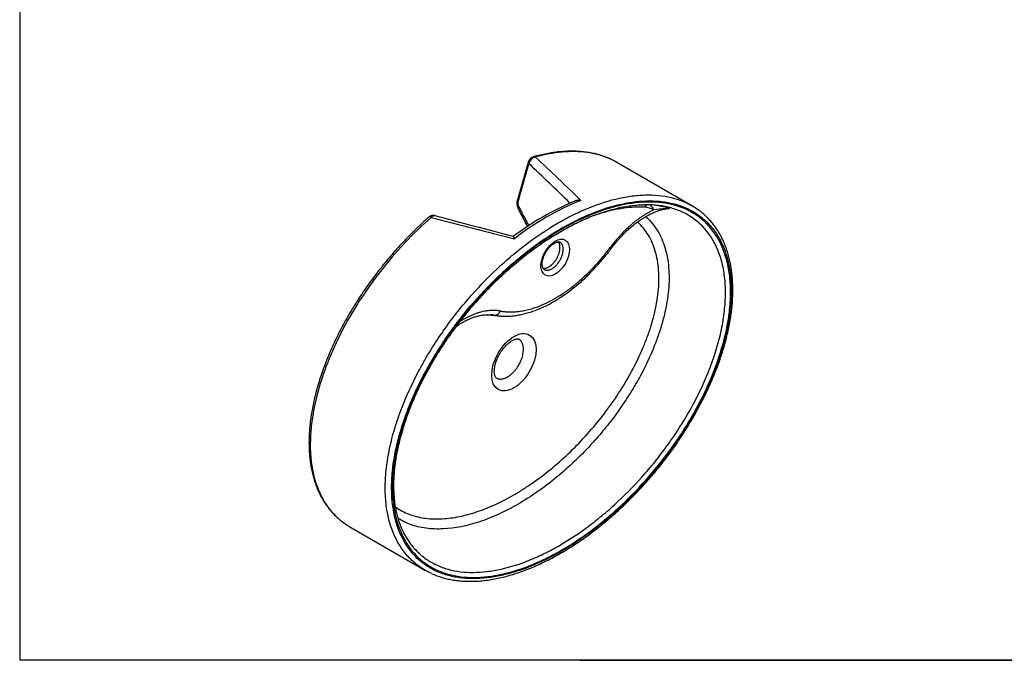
# Model space of a CAD drawing. Header units: millimetres. Extents: x 87 to 2279, y 58 to 1623.
# Tile 1 of 3: x 87 to 1183, y 58 to 771. Entities that reach past the tile are written whole.
import ezdxf

# ---------------------------------------------------------------- set-up
doc = ezdxf.new("R2010")
doc.units = ezdxf.units.MM
for name, color, linetype in [('1', 7, 'Continuous'), ('Predefinito', 7, 'Continuous'), ('WIND-R', 7, 'Continuous')]:
    doc.layers.add(name, color=color, linetype=linetype)

msp = doc.modelspace()

# ---------------------------------------------------------------- linework, layer by layer
at = {"layer": '1', "color": 7, "linetype": 'Continuous'}
for p, q in [((86.9, 1622.8), (86.9, 58.3)), ((2274.9, 58.3), (86.9, 58.3)), ((710.3, 58.5), (2274.9, 58.5))]:
    msp.add_line(p, q, dxfattribs=at)
at = {"layer": 'Predefinito', "color": 7, "linetype": 'Continuous'}
msp.add_line((710.3, 58.5), (710.3, 58.3), dxfattribs=at)
at = {"layer": 'WIND-R', "color": 7, "linetype": 'Continuous'}
for p, q in [((835, 564.1), (751.5, 612.3)), ((606.5, 442.8), (620.8, 441.5)), ((608.7, 442.8), (615.1, 442.2)), ((454.4, 206.8), (537.8, 158.6))]:
    msp.add_line(p, q, dxfattribs=at)
for centre, radius, start, end in [((661.5, 609.9), 9.05, 107.535, 165.5266), ((663.4, 608.1), 10.4, 102.9939, 163.7752), ((-1125.3, -1295.7), 2618, 45.449, 46.9757), ((3744.9, -292), 3221.7, 163.6998, 164.4719), ((-839.7, -989.2), 2188.6, 45.3186, 46.9823), ((827.4, 283.5), 309.1, 112.0504, 127.9265), ((653.4, 566.8), 13.2, 163.9551, 206.9027), ((823.4, 284.5), 308.5, 112.5992, 127.2623), ((649.5, 566.9), 8.31, 164.1516, 205.7088), ((201.8, 319.3), 501.8, 26.2071, 28.7681), ((2742, 1695.1), 2385.5, 208.3229, 208.5234), ((781, 538.8), 23.7, 60.8444, 85.7895), ((806, 488.2), 72.5, 89.6181, 100.7285), ((-819.4, -18424), 19054.2, 85.10227, 85.10481), ((547.2, 546.5), 6.85, 75.9079, 134.3365), ((2818.5, 9191.9), 8934.9, 255.25816, 255.87145), ((2757.8, 8741.6), 8481.1, 254.90372, 255.51673), ((409.1, 418.2), 274, 26.8587, 30.185), ((585.6, 235.4), 79.5, 209.4842, 215.2607)]:
    msp.add_arc(centre, radius, start, end, dxfattribs=at)
for centre, major_axis in [((682.9, 506.3), (11.2, 19.5)), ((636.9, 389.9), (17.5, 30.3))]:
    msp.add_ellipse(centre, major_axis=major_axis, ratio=0.57735, dxfattribs=at)
for points, knots in [([(743.7, 616.2), (743.5, 616.4), (741.7, 617.2), (737.7, 618.7), (732.2, 620.6), (726.5, 622.1), (720.5, 623.2), (714.3, 624.1), (707.9, 624.6), (701.4, 624.8), (694.6, 624.6), (687.7, 624.1), (680.6, 623.2), (673.4, 622), (666, 620.5), (661.5, 619.3), (658.8, 618.6)], [0, 0, 0, 0, 0.008706, 0.079945, 0.151947, 0.224798, 0.29856, 0.373274, 0.448963, 0.525626, 0.603244, 0.681764, 0.761186, 0.841525, 0.922183, 1, 1, 1, 1]), ([(744, 616.1), (743.7, 616.3), (743.4, 616.4), (739.1, 618.2), (735.1, 619.6), (726.7, 621.9), (722.4, 622.7), (709.3, 624.5), (700.1, 624.6), (685.7, 623.3), (680.9, 622.6), (671, 620.8), (666.1, 619.6), (661, 618.2)], [0.90493735, 0.90493735, 0.90493735, 0.90493735, 0.90625, 0.90625, 0.921875, 0.921875, 0.9375, 0.9375, 0.96875, 0.96875, 0.984375, 0.984375, 1, 1, 1, 1]), ([(653.4, 611), (653.1, 610.1), (652.9, 609.2), (652.6, 608.3), (649.2, 596.2), (645.7, 584), (642.3, 571.9), (642, 571), (641.8, 570.1), (641.5, 569.2)], [0, 0, 0, 0, 0.064526, 0.064526, 0.064526, 0.93578, 0.93578, 0.93578, 1, 1, 1, 1]), ([(531, 163), (529.3, 164.2), (527.6, 165.6), (524.2, 168.5), (522.4, 170.2), (517.3, 175.4), (514.2, 179.2), (505.9, 191.7), (501.4, 201.3), (497.6, 215.3), (497, 218.2), (495.8, 224.1), (495.3, 227.1), (494.1, 236.3), (493.7, 242.7), (493.7, 255.9), (494, 262.8), (495.5, 277), (496.6, 284.2), (499.5, 298.8), (501.3, 306.1), (505.7, 321), (508.2, 328.6), (516.6, 351), (523.3, 365.7), (532.9, 383.8), (534.9, 387.4), (539, 394.6), (541.1, 398.1), (547.4, 408.5), (551.9, 415.3), (561.1, 428.7), (565.9, 435.2), (575.7, 448), (580.8, 454.2), (596.3, 472.1), (607, 483.2), (623.5, 498.8), (629.1, 503.8), (640.4, 513.3), (646.1, 517.8), (663.2, 530.6), (674.6, 538.3), (692, 548.3), (697.8, 551.4), (709.3, 557.1), (715.1, 559.6), (732.1, 566.5), (743.3, 570.1), (759.7, 573.7), (765.2, 574.6), (773.3, 575.5), (775.9, 575.7), (781.2, 576), (783.8, 576.1), (796.7, 576.1), (806.5, 574.8), (819.7, 571), (823.6, 569.7), (827.3, 568)], [0.4070799, 0.4070799, 0.4070799, 0.4070799, 0.4140625, 0.4140625, 0.421875, 0.421875, 0.4375, 0.4375, 0.46875, 0.46875, 0.4765625, 0.4765625, 0.484375, 0.484375, 0.5, 0.5, 0.515625, 0.515625, 0.53125, 0.53125, 0.546875, 0.546875, 0.5625, 0.5625, 0.59375, 0.59375, 0.6015625, 0.6015625, 0.609375, 0.609375, 0.625, 0.625, 0.640625, 0.640625, 0.65625, 0.65625, 0.6875, 0.6875, 0.703125, 0.703125, 0.71875, 0.71875, 0.75, 0.75, 0.765625, 0.765625, 0.78125, 0.78125, 0.8125, 0.8125, 0.828125, 0.828125, 0.8359375, 0.8359375, 0.84375, 0.84375, 0.875, 0.875, 0.8884093, 0.8884093, 0.8884093, 0.8884093]), ([(711.4, 569.9), (711.3, 570), (711.1, 570), (710.9, 570), (710.7, 570), (710.3, 570.1), (710, 570.1), (709.2, 570.1), (708.7, 570.1), (707.6, 570), (707.1, 570), (706, 569.7), (705.5, 569.6), (704.9, 569.4), (704.9, 569.4), (704.8, 569.3)], [0, 0, 0, 0, 0.03125, 0.03125, 0.0625, 0.0625, 0.125, 0.125, 0.25, 0.25, 0.375, 0.375, 0.5, 0.5, 0.5151045, 0.5151045, 0.5151045, 0.5151045]), ([(879.1, 468.5), (879.1, 481.7), (877.6, 493.7), (873.9, 507.3), (873.1, 510), (871.3, 515.2), (870.3, 517.7), (867, 524.9), (864.6, 529.4), (859.1, 537.6), (856.1, 541.3), (851.1, 546.4), (849.4, 548), (845.8, 551.1), (844, 552.5), (834.5, 559.2), (826.1, 563.1), (812.5, 567), (807.8, 567.9), (798.1, 569.2), (793.2, 569.5), (783.1, 569.5), (778, 569.2), (767.5, 568), (762.1, 567.1), (745.9, 563.5), (734.9, 560.1), (718.2, 553.3), (712.6, 550.8), (701.3, 545.2), (695.6, 542.2), (678.6, 532.4), (667.4, 525), (650.8, 512.5), (645.3, 508.1), (634.3, 498.9), (628.8, 494.1), (612.5, 478.9), (602.1, 468), (582.1, 445), (572.5, 432.7), (558.8, 413.2), (554.4, 406.4), (546, 392.8), (542, 385.9), (534.4, 371.9), (530.9, 364.8), (524.2, 350.4), (521.1, 343), (512.8, 321.1), (508.4, 306.7), (504.7, 288.8), (504, 285.3), (502.9, 278.2), (502.4, 274.6), (501.2, 264.2), (500.8, 257.4), (500.8, 244.4), (501.1, 238.1), (502.5, 225.9), (503.6, 220.1), (508, 203.6), (512.2, 193.9), (523.3, 177.2), (529.9, 170.4), (539.3, 163.7), (541.3, 162.4), (545.3, 160), (547.3, 158.9), (553.6, 155.9), (558, 154.3), (567, 151.7), (571.7, 150.7), (581.4, 149.4), (586.4, 149.1), (601.6, 149.1), (612.1, 150.3), (628.3, 153.8), (633.7, 155.3), (644.8, 158.7), (650.4, 160.7), (667.2, 167.5), (678.4, 173.1), (695.4, 182.8), (701, 186.3), (712.3, 193.8), (718, 197.8), (734.8, 210.4), (745.8, 219.6), (767.2, 239.6), (777.7, 250.5), (793, 268.1), (798, 274.1), (807.6, 286.5), (812.3, 292.9), (821.3, 305.9), (825.7, 312.5), (832, 322.7), (834.1, 326.2), (838.1, 333.2), (840.1, 336.7), (849.6, 354.4), (856.2, 368.8), (863.1, 387), (864.4, 390.7), (866.9, 398.1), (868.1, 401.8), (871.3, 412.7), (873.1, 420), (876.1, 434.2), (877.2, 441.2), (878.3, 451.6), (878.6, 455), (879, 461.8), (879.1, 465.2), (879.1, 468.5)], [0, 0, 0, 0, 0.03125, 0.03125, 0.039062, 0.039062, 0.046875, 0.046875, 0.0625, 0.0625, 0.078125, 0.078125, 0.085938, 0.085938, 0.09375, 0.09375, 0.125, 0.125, 0.140625, 0.140625, 0.15625, 0.15625, 0.171875, 0.171875, 0.1875, 0.1875, 0.21875, 0.21875, 0.234375, 0.234375, 0.25, 0.25, 0.28125, 0.28125, 0.296875, 0.296875, 0.3125, 0.3125, 0.34375, 0.34375, 0.375, 0.375, 0.390625, 0.390625, 0.40625, 0.40625, 0.421875, 0.421875, 0.4375, 0.4375, 0.46875, 0.46875, 0.476563, 0.476563, 0.484375, 0.484375, 0.5, 0.5, 0.515625, 0.515625, 0.53125, 0.53125, 0.5625, 0.5625, 0.59375, 0.59375, 0.601563, 0.601563, 0.609375, 0.609375, 0.625, 0.625, 0.640625, 0.640625, 0.65625, 0.65625, 0.6875, 0.6875, 0.703125, 0.703125, 0.71875, 0.71875, 0.75, 0.75, 0.765625, 0.765625, 0.78125, 0.78125, 0.8125, 0.8125, 0.84375, 0.84375, 0.859375, 0.859375, 0.875, 0.875, 0.890625, 0.890625, 0.898438, 0.898438, 0.90625, 0.90625, 0.9375, 0.9375, 0.945312, 0.945312, 0.953125, 0.953125, 0.96875, 0.96875, 0.984375, 0.984375, 0.992188, 0.992188, 1, 1, 1, 1]), ([(501.8, 250.7), (501.8, 263.8), (503.3, 277.5), (507, 295.2), (507.8, 298.8), (509.6, 306), (510.6, 309.7), (513.8, 320.6), (516.3, 327.8), (521.7, 342.3), (524.7, 349.5), (529.7, 360.3), (531.4, 363.9), (535, 371), (536.8, 374.5), (546.2, 392), (554.5, 405.5), (568.1, 425), (572.8, 431.4), (582.4, 443.7), (587.3, 449.6), (597.3, 461.2), (602.4, 466.8), (612.9, 477.6), (618.2, 482.9), (634.3, 498), (645.2, 507.1), (661.8, 519.6), (667.4, 523.5), (678.6, 530.9), (684.3, 534.5), (701.1, 544.2), (712.3, 549.7), (728.8, 556.4), (734.3, 558.4), (745.2, 561.8), (750.7, 563.3), (766.9, 566.9), (777.3, 568.1), (797.2, 568.2), (806.7, 567.1), (820.3, 563.3), (824.7, 561.7), (833.1, 557.9), (837, 555.6), (844.5, 550.4), (848.1, 547.4), (854.7, 540.7), (857.8, 537), (866.1, 524.8), (870.4, 515.4), (874.1, 501.9), (874.8, 499.1), (875.9, 493.4), (876.4, 490.4), (877.6, 481.4), (878, 475.2), (878.1, 462.3), (877.7, 455.6), (876.3, 441.9), (875.2, 434.8), (870.9, 413.4), (866.7, 399), (855.7, 369.6), (849.1, 355.3), (839.7, 337.8), (837.8, 334.3), (833.8, 327.3), (831.7, 323.9), (825.5, 313.7), (821.1, 307), (812.1, 294.1), (807.5, 287.7), (797.9, 275.4), (792.9, 269.3), (777.7, 251.8), (767.3, 241), (751.2, 225.9), (745.8, 221.1), (734.8, 211.9), (729.2, 207.4), (712.5, 194.9), (701.4, 187.5), (684.6, 177.8), (678.9, 174.8), (667.7, 169.2), (662.1, 166.7), (645.3, 159.9), (634.4, 156.5), (613.1, 151.7), (602.7, 150.5), (587.5, 150.4), (582.5, 150.7), (572.9, 151.9), (568.3, 152.9), (559.3, 155.4), (554.9, 157), (548.7, 159.9), (546.6, 161), (542.6, 163.3), (540.7, 164.5), (531.2, 171.2), (524.6, 177.8), (517.7, 188.1), (516.4, 190.2), (513.9, 194.7), (512.8, 197), (509.6, 204.2), (507.8, 209.3), (504.8, 220.1), (503.7, 225.8), (502.6, 234.8), (502.3, 237.9), (501.9, 244.2), (501.8, 247.4), (501.8, 250.7)], [0, 0, 0, 0, 0.03125, 0.03125, 0.039062, 0.039062, 0.046875, 0.046875, 0.0625, 0.0625, 0.078125, 0.078125, 0.085937, 0.085937, 0.09375, 0.09375, 0.125, 0.125, 0.140625, 0.140625, 0.15625, 0.15625, 0.171875, 0.171875, 0.1875, 0.1875, 0.21875, 0.21875, 0.234375, 0.234375, 0.25, 0.25, 0.28125, 0.28125, 0.296875, 0.296875, 0.3125, 0.3125, 0.34375, 0.34375, 0.375, 0.375, 0.390625, 0.390625, 0.40625, 0.40625, 0.421875, 0.421875, 0.4375, 0.4375, 0.46875, 0.46875, 0.476562, 0.476562, 0.484375, 0.484375, 0.5, 0.5, 0.515625, 0.515625, 0.53125, 0.53125, 0.5625, 0.5625, 0.59375, 0.59375, 0.601562, 0.601562, 0.609375, 0.609375, 0.625, 0.625, 0.640625, 0.640625, 0.65625, 0.65625, 0.6875, 0.6875, 0.703125, 0.703125, 0.71875, 0.71875, 0.75, 0.75, 0.765625, 0.765625, 0.78125, 0.78125, 0.8125, 0.8125, 0.84375, 0.84375, 0.859375, 0.859375, 0.875, 0.875, 0.890625, 0.890625, 0.898437, 0.898437, 0.90625, 0.90625, 0.9375, 0.9375, 0.945312, 0.945312, 0.953125, 0.953125, 0.96875, 0.96875, 0.984375, 0.984375, 0.992187, 0.992187, 1, 1, 1, 1]), ([(516.4, 196.2), (515.5, 197.9), (513.9, 200.8), (511.6, 205.9), (509.7, 211), (508, 216.5), (506.5, 222.1), (505.4, 227.9), (504.4, 233.9), (503.8, 240.1), (503.4, 246.5), (503.3, 252.9), (503.4, 259.5), (503.8, 266.2), (504.5, 273.1), (505.4, 280.2), (506.6, 287.5), (508.1, 294.8), (509.8, 302.3), (511.8, 309.9), (514, 317.6), (516.5, 325.2), (519.2, 333), (522.2, 340.7), (525.4, 348.5), (528.9, 356.4), (532.7, 364.4), (536.7, 372.4), (541, 380.4), (545.5, 388.4), (550.2, 396.4), (555.2, 404.4), (560.4, 412.3), (565.8, 420.1), (571.4, 427.9), (577.2, 435.6), (583.3, 443.2), (589.5, 450.7), (595.9, 458.1), (602.6, 465.4), (609.3, 472.5), (616.2, 479.5), (623.3, 486.2), (630.5, 492.8), (637.8, 499.1), (645.2, 505.3), (652.7, 511.2), (660.3, 516.9), (668, 522.3), (675.7, 527.4), (683.4, 532.2), (691.1, 536.7), (698.7, 540.9), (706.4, 544.8), (714.1, 548.4), (721.7, 551.6), (729.3, 554.5), (736.8, 557.1), (744.1, 559.3), (751.3, 561.2), (758.4, 562.7), (765.3, 563.9), (772.1, 564.7), (777.8, 565.1), (780.8, 565.1), (782, 565.1)], [0, 0, 0, 0, 0.014452, 0.028745, 0.042899, 0.056963, 0.071052, 0.084786, 0.098607, 0.112425, 0.126136, 0.139674, 0.153049, 0.166475, 0.180022, 0.193686, 0.20746, 0.221336, 0.235301, 0.249341, 0.26344, 0.27758, 0.291745, 0.305912, 0.320341, 0.33496, 0.349775, 0.364788, 0.379994, 0.395388, 0.410958, 0.426687, 0.442556, 0.458552, 0.474735, 0.491176, 0.50782, 0.524662, 0.54169, 0.55889, 0.576242, 0.593723, 0.611311, 0.62903, 0.646901, 0.664923, 0.68307, 0.701313, 0.71962, 0.737958, 0.756285, 0.774578, 0.792897, 0.811272, 0.829681, 0.848075, 0.866402, 0.884625, 0.902705, 0.92061, 0.938372, 0.956153, 0.97385, 0.991436, 1, 1, 1, 1]), ([(520.6, 189.5), (521.8, 187.9), (522.9, 186.4), (525.6, 183.1), (527.2, 181.4), (532.1, 176.4), (535.5, 173.5), (542.9, 168.4), (546.8, 166.2), (555, 162.4), (559.3, 160.8), (572.7, 157.1), (582.1, 156), (596.9, 156.1), (601.9, 156.4), (612.2, 157.7), (617.4, 158.6), (633.2, 162.1), (643.9, 165.5), (660.2, 172.1), (665.7, 174.6), (676.8, 180), (682.2, 183), (698.7, 192.5), (709.6, 199.7), (725.9, 211.9), (731.3, 216.2), (742.1, 225.2), (747.4, 229.9), (763.2, 244.6), (773.3, 255.1), (788, 271.9), (792.8, 277.7), (799.8, 286.7), (802.1, 289.8), (806.7, 296), (809, 299.1), (820.2, 315), (828.4, 328.2), (839.5, 348.7), (843, 355.6), (849.5, 369.8), (852.5, 376.9), (860.6, 398.1), (864.9, 412.1), (868.6, 429.7), (869.2, 433.2), (870.3, 440.1), (870.8, 443.5), (871.9, 453.6), (872.3, 460.2), (872.4, 472.9), (872.1, 479), (870.6, 491), (869.6, 496.6), (866.7, 507.3), (865, 512.3), (860.8, 521.7), (858.4, 526.1), (850.3, 538.2), (843.8, 544.8), (834.6, 551.3), (832.6, 552.6), (828.7, 554.8), (826.7, 555.9), (820.6, 558.8), (816.3, 560.3), (809.6, 562.2), (807.4, 562.8), (805, 563.2)], [0.0640454, 0.0640454, 0.0640454, 0.0640454, 0.0703125, 0.0703125, 0.078125, 0.078125, 0.09375, 0.09375, 0.109375, 0.109375, 0.125, 0.125, 0.15625, 0.15625, 0.171875, 0.171875, 0.1875, 0.1875, 0.21875, 0.21875, 0.234375, 0.234375, 0.25, 0.25, 0.28125, 0.28125, 0.296875, 0.296875, 0.3125, 0.3125, 0.34375, 0.34375, 0.359375, 0.359375, 0.3671875, 0.3671875, 0.375, 0.375, 0.40625, 0.40625, 0.421875, 0.421875, 0.4375, 0.4375, 0.46875, 0.46875, 0.4765625, 0.4765625, 0.484375, 0.484375, 0.5, 0.5, 0.515625, 0.515625, 0.53125, 0.53125, 0.546875, 0.546875, 0.5625, 0.5625, 0.59375, 0.59375, 0.6015625, 0.6015625, 0.609375, 0.609375, 0.625, 0.625, 0.6329711, 0.6329711, 0.6329711, 0.6329711]), ([(782.7, 562.4), (775, 562.8), (767.1, 562.4), (751, 560.1), (742.8, 558.3), (730.2, 554.5), (726, 553.1), (721, 551.3), (720.4, 551.1), (719.8, 550.8)], [0, 0, 0, 0, 0.125, 0.125, 0.25, 0.25, 0.3125, 0.3125, 0.3219041, 0.3219041, 0.3219041, 0.3219041]), ([(744.7, 515.9), (745.4, 516.9), (747.1, 519.1), (750.4, 523.1), (754.2, 527.6), (758.2, 531.8), (762.2, 535.8), (766.4, 539.5), (770.5, 543), (774.7, 546.2), (778.9, 549.1), (783.1, 551.7), (787.2, 554.1), (791.3, 556), (795.4, 557.7), (799.3, 559.1), (803.1, 560.1), (805.3, 560.5), (806.5, 560.7)], [0, 0, 0, 0, 0.034201, 0.099627, 0.16501, 0.230332, 0.295582, 0.360751, 0.425832, 0.490818, 0.555708, 0.620504, 0.685216, 0.749862, 0.814477, 0.879097, 0.943787, 1, 1, 1, 1]), ([(805, 563.2), (802.8, 563.7), (800.5, 564), (793.4, 564.9), (788.6, 565.2), (783, 565.2), (782.3, 565.2), (781.6, 565.2)], [0.63297109, 0.63297109, 0.63297109, 0.63297109, 0.640625, 0.640625, 0.65625, 0.65625, 0.65833751, 0.65833751, 0.65833751, 0.65833751]), ([(786.6, 565.4), (787.2, 565.4), (787.6, 565.2), (788.4, 564.8), (788.6, 564.6), (789.1, 564.2), (789.3, 563.9), (790, 563.1), (790.5, 562.5), (791.2, 561.5), (791.5, 561.1), (791.9, 560.5), (792.1, 560.2), (792.3, 559.9), (792.4, 559.7), (792.5, 559.6), (792.5, 559.5)], [0, 0, 0, 0, 0.25, 0.25, 0.375, 0.375, 0.5, 0.5, 0.75, 0.75, 0.875, 0.875, 0.9375, 0.96875, 0.96875, 1, 1, 1, 1]), ([(792.7, 564.9), (793.8, 564.8), (795, 564.7), (797.2, 564.4), (798.3, 564.3), (799.3, 564.1)], [0.1545962, 0.1545962, 0.1545962, 0.1545962, 0.25, 0.25, 0.3508997, 0.3508997, 0.3508997, 0.3508997]), ([(799.3, 564.1), (800.8, 563.9), (802.2, 563.6), (805.7, 562.9), (807.5, 562.3), (809, 561.6), (809.2, 561.5), (809.6, 561.2), (809.7, 561.1), (809.7, 560.8), (809.5, 560.7), (808.9, 560.6), (808.3, 560.6), (807.4, 560.7)], [0.3508997, 0.3508997, 0.3508997, 0.3508997, 0.5, 0.5, 0.75, 0.75, 0.8125, 0.8125, 0.875, 0.875, 0.9375, 0.9375, 1, 1, 1, 1]), ([(806.5, 560.7), (806.6, 560.8), (806.9, 560.8), (807.1, 560.8), (807.1, 560.8), (807.1, 560.8)], [0, 0, 0, 0, 0.2059383, 0.3948122, 0.5067278, 0.5067278, 0.5067278, 0.5067278]), ([(827.3, 568), (827.9, 567.7), (828.6, 567.4), (833.5, 565.1), (837.6, 562.7), (841.5, 559.9), (841.7, 559.8), (841.8, 559.7)], [0.88840926, 0.88840926, 0.88840926, 0.88840926, 0.890625, 0.890625, 0.90625, 0.90625, 0.90680579, 0.90680579, 0.90680579, 0.90680579]), ([(878.5, 442.7), (878.7, 444.1), (879.2, 447.6), (879.9, 454), (880.4, 461.2), (880.6, 468.2), (880.5, 475.1), (880.2, 481.9), (879.6, 488.5), (878.7, 494.9), (877.6, 501.2), (876.2, 507.3), (874.5, 513.1), (872.5, 518.8), (870.3, 524.2), (867.8, 529.4), (865, 534.4), (862, 539.1), (858.7, 543.6), (855.1, 547.8), (851.3, 551.8), (847.3, 555.5), (844.1, 558.1), (842.4, 559.2), (842.1, 559.5)], [0, 0, 0, 0, 0.025164, 0.072671, 0.119894, 0.166985, 0.214081, 0.261288, 0.308753, 0.355907, 0.403244, 0.451008, 0.498999, 0.546977, 0.594828, 0.642722, 0.691343, 0.740431, 0.789825, 0.839332, 0.88882, 0.939207, 0.989914, 1, 1, 1, 1]), ([(542.4, 551.4), (542.4, 551.4), (540, 549.3), (534.8, 544.6), (527.5, 537.7), (520.3, 530.6), (513.2, 523.3), (506.3, 515.7), (499.6, 508.1), (493, 500.2), (486.7, 492.3), (480.5, 484.2), (474.6, 476.1), (468.9, 467.9), (463.4, 459.6), (458.2, 451.3), (453.2, 442.9), (448.4, 434.6), (444, 426.2), (439.7, 417.8), (435.8, 409.5), (432.1, 401.2), (428.7, 392.9), (425.5, 384.7), (422.6, 376.5), (420, 368.4), (417.6, 360.3), (415.5, 352.4), (413.7, 344.5), (412.2, 336.8), (411, 329.2), (410, 321.8), (409.3, 314.6), (408.9, 307.4), (408.8, 300.4), (408.9, 293.5), (409.3, 286.8), (410, 280.2), (411, 273.9), (412.2, 267.7), (413.7, 261.7), (415.5, 255.9), (417.5, 250.3), (419.8, 245), (422.4, 239.9), (425.3, 235), (428.4, 230.4), (431.8, 226), (435.4, 221.8), (438.6, 218.6), (440.6, 216.8), (441.2, 216.3)], [0, 0, 0, 0, 0.0002689, 0.0245813, 0.0486963, 0.0726187, 0.0963554, 0.1199157, 0.1433111, 0.1665552, 0.1896584, 0.2123654, 0.2348504, 0.2571221, 0.2791625, 0.3009587, 0.3225029, 0.3437922, 0.3648285, 0.3856184, 0.4061796, 0.4263665, 0.4464442, 0.466411, 0.4862476, 0.5059393, 0.5254753, 0.5448498, 0.5640611, 0.5831118, 0.6020089, 0.6207082, 0.6392913, 0.6579328, 0.6765341, 0.6951492, 0.7138153, 0.7325802, 0.7511684, 0.7698756, 0.7887421, 0.807686, 0.8266048, 0.8454481, 0.8643462, 0.8834674, 0.9028051, 0.92235, 0.942089, 0.9620057, 0.9708965, 0.9708965, 0.9708965, 0.9708965]), ([(544.8, 551.1), (534.8, 542.3), (525, 532.8), (505.9, 512.5), (496.7, 501.8), (483.6, 484.9), (479.3, 479.1), (471, 467.3), (466.9, 461.2), (455.2, 442.7), (448.1, 430), (438.5, 410.6), (435.5, 404), (431.3, 394), (430, 390.6), (427.4, 384), (426.2, 380.7), (420.4, 364.1), (416.8, 351), (413.7, 334.8), (413.1, 331.5), (412.1, 325.1), (411.7, 321.9), (410.7, 312.4), (410.4, 306.2), (410.2, 294.3), (410.4, 288.5), (411.2, 280.1), (411.6, 277.4), (412.4, 272), (412.9, 269.3), (415.8, 256.3), (419.2, 247.1), (424.7, 236.8), (425.9, 234.8), (428.3, 231), (429.6, 229.1), (433.7, 223.8), (436.6, 220.6), (442.3, 215.3), (444.9, 213.1), (447.7, 211.1)], [0, 0, 0, 0, 0.03125, 0.03125, 0.0625, 0.0625, 0.078125, 0.078125, 0.09375, 0.09375, 0.125, 0.125, 0.140625, 0.140625, 0.1484375, 0.1484375, 0.15625, 0.15625, 0.1875, 0.1875, 0.1953125, 0.1953125, 0.203125, 0.203125, 0.21875, 0.21875, 0.234375, 0.234375, 0.2421875, 0.2421875, 0.25, 0.25, 0.28125, 0.28125, 0.2890625, 0.2890625, 0.296875, 0.296875, 0.3125, 0.3125, 0.3251372, 0.3251372, 0.3251372, 0.3251372]), ([(783.5, 552), (786.4, 549.5), (789.1, 546.7), (793.4, 541.2), (795.2, 538.7), (798.5, 533.2), (800.1, 530.2), (804.1, 521), (806.2, 514.3), (808.2, 503.3), (808.8, 499.4), (809.4, 491.5), (809.6, 487.4), (809.5, 474.9), (808.7, 466.2), (806.5, 452.7), (805.6, 448.1), (803.4, 438.9), (802.1, 434.3), (799.4, 425.1), (797.8, 420.4), (794.4, 411.1), (792.6, 406.5), (786.7, 392.5), (782.2, 383.4), (775, 370.1), (772.5, 365.6), (767.2, 356.9), (764.5, 352.5), (756.1, 339.8), (750.3, 331.6), (741.1, 319.8), (738, 315.9), (731.7, 308.3), (728.4, 304.6), (712, 286.4), (698.4, 273.4), (677.3, 256.1), (670.1, 250.6), (655.8, 240.7), (648.7, 236.1), (634.4, 227.9), (627.2, 224.2), (613, 217.6), (605.8, 214.8), (584.7, 207.8), (571.2, 205), (554.9, 204.3), (551.7, 204.3), (545.4, 204.5), (542.2, 204.8), (533, 206), (527.1, 207.4), (516.8, 211.2), (512.3, 213.4), (508, 216.1)], [0.0423187, 0.0423187, 0.0423187, 0.0423187, 0.0625, 0.0625, 0.078125, 0.078125, 0.09375, 0.09375, 0.125, 0.125, 0.140625, 0.140625, 0.15625, 0.15625, 0.1875, 0.1875, 0.203125, 0.203125, 0.21875, 0.21875, 0.234375, 0.234375, 0.25, 0.25, 0.28125, 0.28125, 0.296875, 0.296875, 0.3125, 0.3125, 0.34375, 0.34375, 0.359375, 0.359375, 0.375, 0.375, 0.4375, 0.4375, 0.46875, 0.46875, 0.5, 0.5, 0.53125, 0.53125, 0.5625, 0.5625, 0.625, 0.625, 0.640625, 0.640625, 0.65625, 0.65625, 0.6875, 0.6875, 0.7144751, 0.7144751, 0.7144751, 0.7144751]), ([(544.8, 551.1), (545.1, 551.4), (545.4, 551.7), (545.8, 552.1), (546, 552.2), (546.2, 552.5), (546.4, 552.6), (546.8, 552.8), (547.1, 553), (547.5, 553.1), (547.6, 553.2), (547.9, 553.2), (548, 553.3), (548.4, 553.3), (548.7, 553.3), (548.9, 553.2), (548.9, 553.2), (548.9, 553.2)], [0, 0, 0, 0, 0.125, 0.125, 0.1875, 0.1875, 0.25, 0.25, 0.375, 0.375, 0.4375, 0.4375, 0.5, 0.5, 0.625, 0.625, 0.6268579, 0.6268579, 0.6268579, 0.6268579]), ([(505.2, 228.9), (505.8, 228.4), (506.4, 228), (509.4, 226), (511.8, 224.6), (516.9, 222.2), (519.5, 221.1), (527.5, 218.3), (533.1, 217), (541.9, 215.9), (544.9, 215.7), (551, 215.5), (554.1, 215.6), (563.4, 216.1), (569.8, 216.9), (579.6, 218.9), (582.8, 219.7), (589.5, 221.5), (592.8, 222.6), (609.6, 228.2), (623.2, 234.5), (640.3, 244.3), (643.7, 246.4), (650.6, 250.8), (654, 253.1), (664.2, 260.2), (671, 265.3), (690.9, 281.6), (703.9, 293.8), (729, 321.4), (740.7, 336.3), (756.8, 360.3), (761.9, 368.7), (771.2, 385.7), (775.5, 394.3), (781.3, 407.4), (783, 411.9), (786.4, 420.8), (787.9, 425.2), (792.1, 438.5), (794.2, 447.2), (796.5, 460), (797.1, 464.2), (797.9, 472.6), (798.2, 476.8), (798.4, 488.8), (797.8, 496.3), (795.9, 506.9), (795.1, 510.3), (793.2, 516.9), (792.1, 520), (788.3, 528.8), (785.1, 534.1), (779.3, 541.4), (777, 543.9), (774.6, 546.1)], [0.2770808, 0.2770808, 0.2770808, 0.2770808, 0.28125, 0.28125, 0.296875, 0.296875, 0.3125, 0.3125, 0.34375, 0.34375, 0.359375, 0.359375, 0.375, 0.375, 0.40625, 0.40625, 0.421875, 0.421875, 0.4375, 0.4375, 0.5, 0.5, 0.515625, 0.515625, 0.53125, 0.53125, 0.5625, 0.5625, 0.625, 0.625, 0.6875, 0.6875, 0.71875, 0.71875, 0.75, 0.75, 0.765625, 0.765625, 0.78125, 0.78125, 0.8125, 0.8125, 0.828125, 0.828125, 0.84375, 0.84375, 0.875, 0.875, 0.890625, 0.890625, 0.90625, 0.90625, 0.9375, 0.9375, 0.9556803, 0.9556803, 0.9556803, 0.9556803]), ([(637.5, 527.3), (637.4, 527.4), (637.4, 527.5), (637.4, 527.6), (637.4, 527.7), (637.3, 528), (637.3, 528.1), (637.1, 528.6), (637.1, 528.8), (636.9, 529.3), (636.9, 529.5), (636.8, 529.8), (636.7, 529.9), (636.7, 530), (636.6, 530.1), (636.6, 530.1)], [0, 0, 0, 0, 0.03125, 0.03125, 0.0625, 0.0625, 0.125, 0.125, 0.25, 0.25, 0.375, 0.375, 0.5, 0.5, 0.5853287, 0.5853287, 0.5853287, 0.5853287]), ([(620.8, 441.5), (621.4, 441.4), (623.5, 441.2), (627.6, 441.1), (632.9, 441.3), (638.3, 441.8), (643.7, 442.7), (649.3, 444), (654.9, 445.6), (660.6, 447.5), (666.3, 449.8), (672, 452.4), (677.8, 455.4), (683.5, 458.7), (689.2, 462.3), (694.9, 466.1), (700.5, 470.3), (706.1, 474.8), (711.6, 479.5), (717, 484.5), (722.3, 489.7), (727.5, 495.2), (732.6, 500.9), (737.6, 506.7), (741.7, 511.9), (743.9, 514.8), (744.7, 515.9)], [0, 0, 0, 0, 0.013954, 0.056743, 0.099772, 0.143033, 0.186507, 0.230166, 0.273978, 0.317909, 0.361928, 0.406005, 0.450118, 0.494248, 0.538376, 0.582494, 0.626593, 0.670671, 0.714725, 0.758755, 0.802761, 0.846743, 0.890705, 0.934648, 0.978574, 1, 1, 1, 1]), ([(668.4, 499.1), (668.4, 499.5), (668.4, 500.4), (668.6, 502.2), (669.1, 504.3), (669.8, 506.6), (670.7, 509), (671.8, 511.3), (673.1, 513.6), (674.6, 515.7), (676.2, 517.6), (677.8, 519.4), (679.5, 520.8), (681.2, 522), (682.8, 522.9), (684.2, 523.5), (685.5, 523.8), (686.6, 523.9), (687.4, 523.8), (687.8, 523.6), (688, 523.5), (688.1, 523.5)], [0, 0, 0, 0, 0.028855, 0.084299, 0.140237, 0.196703, 0.25361, 0.310826, 0.368202, 0.425585, 0.482773, 0.539615, 0.59597, 0.651723, 0.706827, 0.761386, 0.815803, 0.870689, 0.927695, 0.990454, 1, 1, 1, 1]), ([(670.6, 493.2), (670.4, 493.3), (670.1, 493.5), (669.6, 494), (669.1, 494.9), (668.7, 496.1), (668.5, 497.6), (668.4, 498.6), (668.4, 499.1)], [0, 0, 0, 0, 0.166418, 0.348239, 0.515325, 0.693508, 0.864072, 1, 1, 1, 1]), ([(545.7, 154.6), (547.2, 154), (550.1, 152.7), (555.2, 150.9), (560.9, 149.3), (566.8, 148), (572.9, 147), (579.3, 146.4), (585.8, 146.1), (592.5, 146.2), (599.3, 146.5), (606.4, 147.3), (613.5, 148.4), (620.9, 149.8), (628.3, 151.6), (635.9, 153.8), (643.5, 156.3), (651.3, 159.1), (659.1, 162.3), (667, 165.9), (675, 169.8), (682.9, 174), (690.9, 178.5), (698.9, 183.3), (706.8, 188.5), (714.7, 193.9), (722.6, 199.6), (730.3, 205.6), (738.1, 211.8), (745.7, 218.3), (753.2, 225), (760.6, 231.9), (767.9, 239.1), (775, 246.4), (781.9, 253.9), (788.7, 261.5), (795.2, 269.3), (801.6, 277.2), (807.8, 285.2), (813.7, 293.3), (819.5, 301.5), (825, 309.9), (830.3, 318.2), (835.4, 326.6), (840.2, 335), (844.7, 343.4), (849, 351.7), (853, 360.1), (856.7, 368.4), (860.2, 376.7), (863.4, 384.9), (866.3, 393.1), (869, 401.2), (871.4, 409.2), (873.5, 417.1), (875.3, 425), (876.9, 432.6), (877.9, 438.7), (878.4, 441.8), (878.5, 442.7)], [0, 0, 0, 0, 0.012836, 0.02956, 0.046513, 0.063698, 0.081115, 0.098755, 0.116605, 0.134646, 0.152855, 0.171212, 0.189845, 0.20862, 0.227533, 0.246579, 0.265749, 0.285036, 0.304429, 0.323918, 0.343478, 0.36307, 0.382667, 0.402257, 0.421831, 0.441382, 0.4609, 0.480378, 0.499814, 0.519097, 0.538306, 0.55743, 0.576442, 0.595312, 0.614019, 0.632541, 0.650863, 0.668987, 0.686905, 0.704716, 0.7224, 0.739924, 0.75726, 0.774389, 0.791294, 0.807967, 0.824402, 0.840623, 0.856656, 0.872645, 0.888514, 0.904185, 0.919589, 0.934846, 0.950109, 0.965259, 0.980326, 0.995339, 1, 1, 1, 1]), ([(573.3, 430.4), (574.5, 431.1), (577, 432.8), (581, 435), (585.1, 437.1), (589.2, 438.9), (593.2, 440.3), (597.1, 441.4), (600.8, 442.2), (604.5, 442.7), (608, 442.9), (610.7, 442.8), (611.9, 442.7), (612.2, 442.6)], [0.2571295, 0.2571295, 0.2571295, 0.2571295, 0.3186552, 0.392118, 0.4655003, 0.5388357, 0.6121663, 0.6855537, 0.7590995, 0.8329446, 0.9072756, 0.9823279, 1, 1, 1, 1]), ([(615.1, 379.7), (615.1, 380.1), (615.1, 381.1), (615.3, 383.1), (615.7, 385.6), (616.3, 388.3), (617.2, 391), (618.3, 393.8), (619.6, 396.6), (621.1, 399.4), (622.8, 402), (624.6, 404.5), (626.5, 406.8), (628.4, 408.9), (630.4, 410.8), (632.4, 412.4), (634.3, 413.6), (636.1, 414.6), (637.7, 415.3), (639.1, 415.7), (640.3, 415.9), (641.2, 416), (641.8, 415.9), (642.1, 415.8), (642.3, 415.7), (642.3, 415.6)], [0, 0, 0, 0, 0.023014, 0.066983, 0.111388, 0.156298, 0.201662, 0.247395, 0.2934, 0.339572, 0.385803, 0.431967, 0.477941, 0.523621, 0.568908, 0.613718, 0.657994, 0.70173, 0.745016, 0.788096, 0.83135, 0.875483, 0.921917, 0.973543, 1, 1, 1, 1]), ([(617.3, 372.4), (617.2, 372.4), (617.1, 372.5), (616.8, 372.8), (616.3, 373.4), (615.9, 374.3), (615.5, 375.5), (615.2, 377.1), (615.1, 378.6), (615.1, 379.5), (615.1, 379.7)], [0, 0, 0, 0, 0.129486, 0.28075, 0.420028, 0.550139, 0.687722, 0.820992, 0.95335, 1, 1, 1, 1]), ([(441.5, 216), (442.2, 215.4), (444.1, 213.8), (446, 212.4), (447.4, 211.3)], [0.97242947, 0.97242947, 0.97242947, 0.97242947, 0.9820801, 1, 1, 1, 1]), ([(447.7, 211.1), (448.3, 210.6), (449, 210.2), (451.2, 208.7), (452.8, 207.7), (454.4, 206.8)], [0.325137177, 0.325137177, 0.325137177, 0.325137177, 0.328125, 0.328125, 0.33497924, 0.33497924, 0.33497924, 0.33497924]), ([(545.4, 154.7), (540.5, 156.9), (535.9, 159.5), (531.4, 162.7), (531.2, 162.9), (531, 163)], [0.38867348, 0.38867348, 0.38867348, 0.38867348, 0.40625, 0.40625, 0.40707988, 0.40707988, 0.40707988, 0.40707988])]:
    msp.add_open_spline(points, degree=3, knots=knots, dxfattribs=at)
for points, weights in [([(661, 618.2), (659.9, 618.9), (658.8, 618.6)], [1, 0.952427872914, 1]), ([(652.7, 612.2), (652.6, 611.7), (653.4, 611)], [1, 0.95079089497, 1]), ([(640.8, 570.4), (640.6, 569.9), (641.5, 569.2)], [1, 0.94307744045, 1]), ([(642, 563.3), (641.1, 561.9), (641.7, 560.8)], [1, 0.923429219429, 1]), ([(792.5, 559.5), (766.1, 547.1), (744, 517.5)], [1, 0.943460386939, 1]), ([(785.1, 565.1), (783.5, 564.4), (782.7, 562.4)], [1, 0.917270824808, 1]), ([(807.4, 560.7), (807, 560.8), (806.6, 560.8)], [1, 0.996780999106, 1]), ([(544.8, 551.1), (543.2, 552.1), (542.4, 551.4)], [1, 0.904042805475, 1]), ([(621.8, 446.9), (682.9, 435.7), (744, 517.5)], [1, 0.835197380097, 1]), ([(744.7, 515.9), (745, 516.3), (744, 517.5)], [1, 0.951496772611, 1]), ([(670.6, 493.2), (670.6, 493.2), (670.6, 493.2)], [1, 0.999999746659, 1]), ([(621.8, 446.9), (601.4, 450.6), (576.9, 435.3)], [1, 0.951410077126, 1]), ([(612.3, 442.6), (612, 442.7), (611.7, 442.7)], [1, 0.999988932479, 1]), ([(615.1, 442.2), (613.7, 442.5), (612.3, 442.6)], [1, 0.999714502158, 1]), ([(615.1, 442.2), (619.6, 441.8), (621.8, 446.9)], [1, 0.819152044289, 1]), ([(615.1, 442.2), (617.9, 441.7), (620.8, 441.5)], [1, 0.999590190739, 1])]:
    msp.add_rational_spline(points, weights, degree=2, dxfattribs=at)
for points, degree in [([(751.5, 612.3), (749.1, 613.7), (746.6, 615), (744, 616.1)], 3), ([(617.3, 372.4), (617.3, 372.4), (617.3, 372.4)], 2)]:
    msp.add_open_spline(points, degree=degree, dxfattribs=at)
for points, weights in [([(669.3, 494.4), (677.7, 493.3), (684.6, 505.4), (691.5, 517.4), (686.3, 524)], [1, 0.783919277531, 1, 0.783919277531, 1]), ([(670.6, 493.2), (679.3, 488.1), (688.1, 503.3), (696.8, 518.4), (688.1, 523.5)], [1, 0.707068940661, 1, 0.707068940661, 1]), ([(617.3, 372.4), (629.8, 365.1), (642.3, 386.8), (654.8, 408.4), (642.3, 415.6)], [1, 0.707310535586, 1, 0.707310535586, 1])]:
    msp.add_rational_spline(points, weights, degree=2, knots=[0, 0, 0, 0.5, 0.5, 1, 1, 1], dxfattribs=at)

doc.saveas('drawing.dxf')
